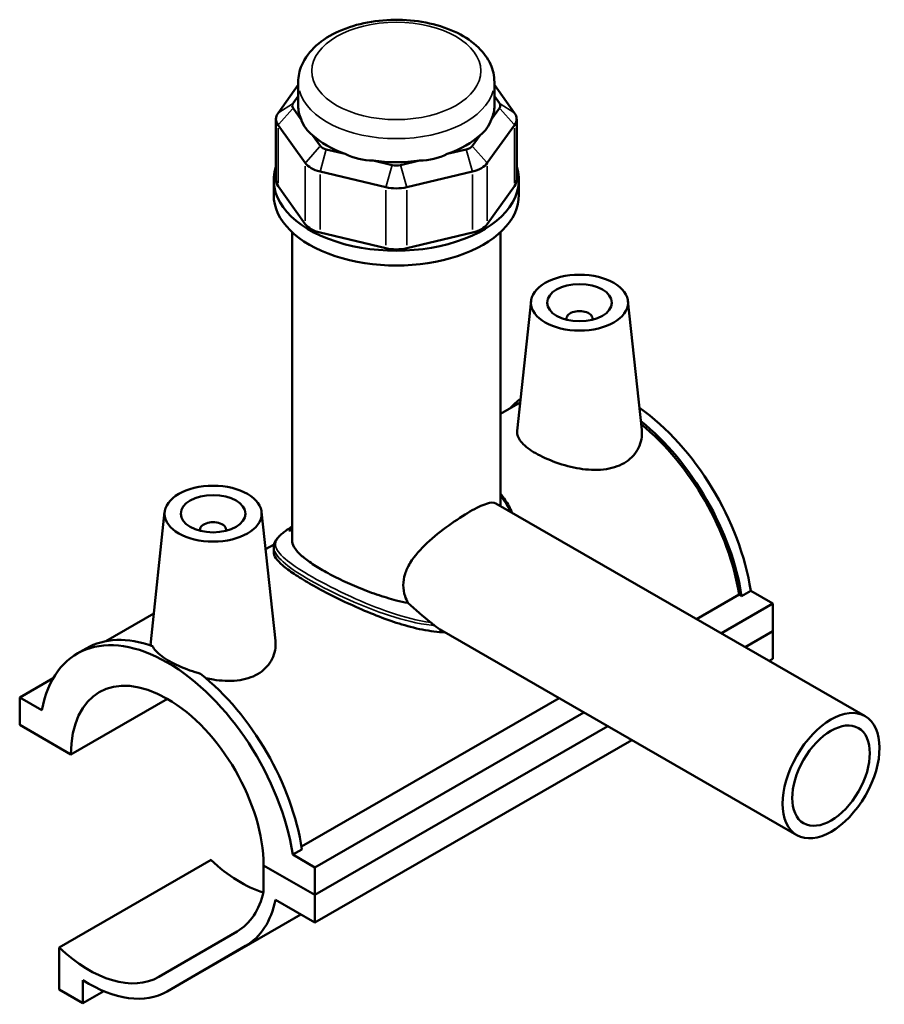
# Model space of a CAD drawing. Header units: inches. Extents: x 0.1 to 45.2, y 0.1 to 44.6.
# Tile 6 of 6: x 40 to 45.2, y 38.6 to 44.6. Entities that reach past the tile are written whole.
import ezdxf

# ---------------------------------------------------------------- set-up
doc = ezdxf.new("R2010")
doc.units = ezdxf.units.IN
doc.header["$MEASUREMENT"] = 0
doc.layers.add('Visible (ANSI)', color=7, linetype='Continuous', lineweight=50)
doc.layers.add('Visible Narrow (ANSI)', color=7, linetype='Continuous', lineweight=35)

msp = doc.modelspace()

# ---------------------------------------------------------------- linework, layer by layer
at = {"layer": 'Visible (ANSI)'}
for p, q in [((41.6816, 44.1733), (41.5587, 44.0024)), ((41.6816, 44.0472), (41.6816, 44.1906)), ((42.8749, 44.0472), (42.8749, 44.1906)), ((42.9978, 44.0024), (42.8749, 44.1733)), ((41.6505, 44.0618), (41.6816, 44.1049)), ((42.8749, 44.1049), (42.906, 44.0618)), ((41.6985, 43.9659), (41.6505, 44.0326)), ((42.906, 44.0326), (42.858, 43.9659)), ((41.546, 43.9659), (41.546, 43.5947)), ((43.0105, 43.9659), (43.0105, 43.5947)), ((41.5587, 43.9294), (41.7246, 43.6987)), ((42.8319, 43.6987), (42.9978, 43.9294)), ((41.8165, 43.8019), (41.7685, 43.8686)), ((42.788, 43.8686), (42.7401, 43.8019)), ((41.9681, 43.7537), (41.8523, 43.7813)), ((42.7042, 43.7813), (42.5884, 43.7537)), ((42.2529, 43.6857), (42.1371, 43.7133)), ((42.4194, 43.7133), (42.3036, 43.6857)), ((41.8143, 43.6471), (42.2148, 43.5515)), ((42.3417, 43.5515), (42.7422, 43.6471)), ((41.5324, 43.5042), (41.5324, 43.5947)), ((41.7246, 43.3275), (41.5587, 43.5582)), ((42.9978, 43.5582), (42.8319, 43.3275)), ((43.0241, 43.5042), (43.0241, 43.5947)), ((41.6443, 41.4036), (41.6443, 43.2779)), ((42.2148, 43.1803), (41.8143, 43.2759)), ((42.7422, 43.2759), (42.3417, 43.1803)), ((42.9122, 41.6116), (42.9122, 43.2779)), ((43.0979, 42.8595), (43.0132, 42.0688)), ((43.6874, 42.8595), (43.7714, 42.0758)), ((43.3139, 42.7524), (43.3139, 42.7451)), ((43.4714, 42.7524), (43.4714, 42.7451)), ((43.0317, 42.2412), (42.9122, 42.1724)), ((42.8835, 41.6281), (45.1311, 40.3338)), ((40.8691, 41.576), (40.7844, 40.7853)), ((41.4586, 41.576), (41.5426, 40.7923)), ((41.0851, 41.4616), (41.0851, 41.4689)), ((41.2426, 41.4616), (41.2426, 41.4689)), ((41.6443, 41.4701), (41.6319, 41.4629)), ((41.5345, 41.379), (41.4829, 41.3493)), ((41.5324, 41.362), (41.5324, 41.3321)), ((44.4344, 41.0962), (44.3786, 41.0641)), ((44.4344, 41.0962), (44.5693, 41.0185)), ((44.1052, 40.9246), (44.3631, 41.0731)), ((44.3786, 41.0641), (44.3631, 41.0731)), ((44.2557, 40.8379), (44.5693, 41.0185)), ((44.5693, 41.0185), (44.5693, 40.8507)), ((40.8029, 40.9577), (40.5118, 40.7901)), ((42.5545, 40.8544), (44.7146, 39.6105)), ((44.4013, 40.754), (44.5693, 40.8507)), ((44.4013, 40.754), (44.5693, 40.8507)), ((44.5693, 40.8507), (44.5693, 40.683)), ((40.3369, 40.7142), (40.3926, 40.7463)), ((44.547, 40.6702), (44.5693, 40.683)), ((39.9872, 40.4484), (40.1915, 40.5661)), ((40.1221, 40.3708), (39.9872, 40.4484)), ((39.9872, 40.4484), (39.9872, 40.2807)), ((40.2992, 40.101), (40.8861, 40.439)), ((41.7015, 39.5403), (43.269, 40.443)), ((41.7833, 39.4142), (43.4194, 40.3564)), ((39.9872, 40.2807), (40.2992, 40.101)), ((41.7833, 39.2464), (43.5651, 40.2725)), ((41.7833, 39.2464), (43.5651, 40.2725)), ((41.7833, 39.0786), (43.7108, 40.1886)), ((41.7041, 39.5239), (41.6484, 39.4919)), ((41.7833, 39.4142), (41.6484, 39.4919)), ((40.2269, 38.9272), (41.1511, 39.4594)), ((41.4713, 39.4261), (41.7833, 39.2464)), ((41.7833, 39.2464), (41.4713, 39.4261)), ((41.4713, 39.4261), (41.4713, 39.2676)), ((41.7833, 39.2464), (41.7833, 39.4142)), ((41.7833, 39.0786), (41.7833, 39.2464)), ((41.5436, 39.2166), (41.7833, 39.0786)), ((40.8843, 38.6595), (41.6977, 39.1279)), ((41.3106, 39.0252), (40.8341, 38.7487)), ((40.2269, 38.9272), (40.2269, 38.6721)), ((40.8853, 38.66), (41.3618, 38.9366)), ((40.372, 38.5886), (40.372, 38.7286)), ((40.2269, 38.6721), (40.372, 38.5886)), ((40.372, 38.5886), (40.4986, 38.6615))]:
    msp.add_line(p, q, dxfattribs=at)
for centre, major_axis, ratio, start_param, end_param in [((41.7118, 44.0472), (-0.0663, 0), 0.575862, 5.890486, 6.675884), ((42.2783, 44.0472), (-0.5967, 0), 0.575862, 0, 0.238812), ((42.2783, 44.0472), (0.5967, 0), 0.575862, 6.044373, 6.283185), ((42.8447, 44.0472), (0.0663, 0), 0.575862, 5.890486, 6.675884), ((41.7118, 43.9659), (-0.1657, 0), 0.575862, 5.890486, 6.675884), ((42.2783, 44.5293), (-0.5172, -0.6551), 0.454202, 5.999949, 6.307723), ((42.2783, 44.5293), (-0.5172, 0.6551), 0.454202, 3.117055, 3.424829), ((42.8447, 43.9659), (0.1657, 0), 0.575862, 5.890486, 6.675884), ((42.2783, 44.0472), (0.5967, 0), 0.575862, 3.688179, 4.165803), ((42.2783, 44.0472), (0.5967, 0), 0.575862, 5.258975, 5.736599), ((41.8777, 43.8165), (-0.0663, 0), 0.575862, 0.392699, 1.178097), ((42.6788, 43.8165), (0.0663, 0), 0.575862, 5.105088, 5.890486), ((42.2783, 44.5293), (-0.257, -0.7973), 0.675468, 6.181789, 6.489562), ((42.2783, 44.5293), (0.257, -0.7973), 0.675468, 6.076808, 6.384582), ((42.2783, 43.5947), (-0.7459, 0), 0.575862, 6.091532, 9.616431), ((41.8777, 43.7352), (0.1657, 0), 0.575862, 3.534292, 4.31969), ((42.2783, 44.0472), (0.5967, 0), 0.575862, 4.473577, 4.951201), ((42.2783, 43.721), (-0.0663, 0), 0.575862, 1.178097, 1.963495), ((42.6788, 43.7352), (0.1657, 0), 0.575862, 5.105088, 5.890486), ((41.7118, 43.5947), (-0.1657, 0), 0.575862, 0, 0.392699), ((42.2783, 43.6397), (0.1657, 0), 0.575862, 4.31969, 5.105088), ((42.8447, 43.5947), (0.1657, 0), 0.575862, 5.890486, 6.283185), ((42.2783, 43.5042), (-0.7459, 0), 0.575862, 0, 3.141593), ((41.8777, 43.364), (-0.1657, 0), 0.575862, 0.392699, 1.178097), ((42.6788, 43.364), (0.1657, 0), 0.575862, 5.105088, 5.890486), ((42.2783, 43.2685), (-0.1657, 0), 0.575862, 1.178097, 1.963495), ((43.3927, 42.7524), (-0.0787, 0), 0.575862, 2.972903, 6.451874), ((43.6155, 41.3342), (-0.5484, 0.9523), 0.578093, 0.061751, 0.198355), ((43.6713, 41.3663), (-0.5484, 0.9523), 0.578093, 4.118597, 5.389118), ((43.6155, 41.3342), (0.5484, -0.9523), 0.578093, 0.977004, 2.163701), ((43.6155, 41.3342), (-0.5376, 0.9336), 0.578093, 4.122438, 5.298529), ((41.1639, 41.4689), (-0.0787, 0), 0.575862, 2.972903, 6.451874), ((42.2783, 41.307), (-0.7086, 0), 0.575862, 5.820231, 5.887555), ((42.2783, 41.3206), (-0.692, 0), 0.575862, 5.870801, 5.917943), ((40.8853, 39.7619), (-0.5484, 0.9523), 0.578093, 4.118597, 6.880845), ((40.941, 39.794), (-0.5484, 0.9523), 0.578093, 5.688522, 6.283185), ((40.8853, 39.7619), (-0.4136, 0.7182), 0.578093, 3.9313, 7.068142), ((40.941, 39.794), (0.5484, -0.9523), 0.578093, 0.977004, 2.169327), ((41.3329, 40.0176), (-0.4245, 0.7372), 0.578093, 2.050957, 2.587773), ((40.8853, 39.7619), (0.4245, -0.7372), 0.578093, 0.001934, 0.559799), ((40.8853, 39.7619), (0.4756, -0.8259), 0.578093, 0.001934, 0.572415), ((40.4087, 39.4854), (0.4245, -0.7372), 0.578093, 5.192549, 6.285119), ((40.4087, 39.4854), (0.4756, -0.8259), 0.578093, 5.445138, 6.285119)]:
    msp.add_ellipse(centre, major_axis=major_axis, ratio=ratio, start_param=start_param, end_param=end_param, dxfattribs=at)
for centre, major_axis, ratio in [((43.3927, 42.849), (-0.2953, 0), 0.575862), ((43.3927, 42.849), (0.1969, 0), 0.575862), ((41.1639, 41.5655), (0.2953, 0), 0.575862), ((41.1639, 41.5655), (0.1969, 0), 0.575862), ((44.9228, 39.9722), (0.2083, 0.3616), 0.578093), ((44.9228, 39.9722), (0.1666, 0.2893), 0.578093)]:
    msp.add_ellipse(centre, major_axis=major_axis, ratio=ratio, dxfattribs=at)
for points, knots in [([(42.8749, 44.1906), (42.8749, 44.228), (42.8665, 44.2652), (42.834, 44.3369), (42.8089, 44.3709), (42.7423, 44.4357), (42.6987, 44.4652), (42.5982, 44.5149), (42.5407, 44.5345), (42.4195, 44.5612), (42.3558, 44.5684), (42.2286, 44.5702), (42.1649, 44.5649), (42.0429, 44.542), (41.9845, 44.5244), (41.8783, 44.4774), (41.8305, 44.4479), (41.7528, 44.3784), (41.7221, 44.3385), (41.6891, 44.2611), (41.6816, 44.2259), (41.6816, 44.1906)], [0.785398, 0.785398, 0.785398, 0.785398, 1.040225, 1.040225, 1.31996, 1.31996, 1.646599, 1.646599, 1.990549, 1.990549, 2.331714, 2.331714, 2.670691, 2.670691, 3.011318, 3.011318, 3.355304, 3.355304, 3.686145, 3.686145, 3.926991, 3.926991, 3.926991, 3.926991]), ([(43.6635, 41.8731), (43.6293, 41.8535), (43.5862, 41.84), (43.4922, 41.8296), (43.4413, 41.8324), (43.3466, 41.8474), (43.2962, 41.8606), (43.203, 41.8938), (43.1602, 41.9136), (43.0922, 41.9527), (43.0628, 41.9745), (43.0234, 42.0177), (43.0134, 42.0393), (43.0127, 42.0624), (43.0128, 42.0656), (43.0132, 42.0688)], [0, 0, 0, 0, 0.367921, 0.367921, 0.735842, 0.735842, 1.102032, 1.102032, 1.468223, 1.468223, 1.834413, 1.834413, 2.200603, 2.200603, 2.257479, 2.257479, 2.257479, 2.257479]), ([(43.7714, 42.0758), (43.772, 42.0698), (43.7724, 42.0639), (43.7731, 42.0234), (43.7644, 41.9863), (43.7267, 41.9209), (43.6976, 41.8928), (43.6635, 41.8731)], [5.0741913, 5.0741913, 5.0741913, 5.0741913, 5.1370479, 5.1370479, 5.504969, 5.504969, 5.8728901, 5.8728901, 5.8728901, 5.8728901]), ([(42.9122, 41.6865), (42.9157, 41.6825), (42.919, 41.6784), (42.931, 41.6632), (42.9392, 41.6517), (42.9547, 41.6277), (42.9619, 41.615), (42.9738, 41.5918), (42.9787, 41.5813), (42.9833, 41.5707)], [15.2945004, 15.2945004, 15.2945004, 15.2945004, 15.3424314, 15.3424314, 15.4700328, 15.4700328, 15.6018351, 15.6018351, 15.7064619, 15.7064619, 15.7064619, 15.7064619]), ([(42.3493, 41.0228), (42.3421, 41.0361), (42.3361, 41.0498), (42.3243, 41.0858), (42.3206, 41.1084), (42.3206, 41.1532), (42.3243, 41.1761), (42.3387, 41.2214), (42.3494, 41.2439), (42.3895, 41.3095), (42.4272, 41.351), (42.5051, 41.424), (42.5512, 41.4609), (42.6428, 41.5268), (42.6882, 41.556), (42.7649, 41.6002), (42.7997, 41.6172), (42.8528, 41.6346), (42.8714, 41.635), (42.8835, 41.6281)], [-3.664401, -3.664401, -3.664401, -3.664401, -3.531478, -3.531478, -3.322732, -3.322732, -3.113987, -3.113987, -2.905241, -2.905241, -2.48775, -2.48775, -2.074558, -2.074558, -1.661366, -1.661366, -1.248174, -1.248174, -0.837168, -0.837168, -0.837168, -0.837168]), ([(41.5324, 41.362), (41.5324, 41.3678), (41.5331, 41.3735), (41.5359, 41.3848), (41.5381, 41.3904), (41.544, 41.4021), (41.548, 41.408), (41.5578, 41.4204), (41.5639, 41.4269), (41.5778, 41.4397), (41.5856, 41.4462), (41.6021, 41.4587), (41.6107, 41.4648), (41.6263, 41.4754), (41.633, 41.4799), (41.6401, 41.4844)], [10.39893, 10.39893, 10.39893, 10.39893, 10.52896, 10.52896, 10.663445, 10.663445, 10.816456, 10.816456, 10.989215, 10.989215, 11.160082, 11.160082, 11.314774, 11.314774, 11.420837, 11.420837, 11.420837, 11.420837]), ([(41.6319, 41.4629), (41.6308, 41.4632), (41.6298, 41.4634), (41.6273, 41.4639), (41.6259, 41.4641), (41.6244, 41.4643)], [7.70715593, 7.70715593, 7.70715593, 7.70715593, 7.74721143, 7.74721143, 7.79991873, 7.79991873, 7.79991873, 7.79991873]), ([(42.3493, 41.0228), (42.3253, 41.0273), (42.3015, 41.0326), (42.2393, 41.0484), (42.1988, 41.0605), (42.1178, 41.0882), (42.0774, 41.1036), (41.9992, 41.1363), (41.9615, 41.1536), (41.8913, 41.1881), (41.8588, 41.2054), (41.8011, 41.2386), (41.7743, 41.2554), (41.7275, 41.2883), (41.7074, 41.3044), (41.6755, 41.3351), (41.6635, 41.3498), (41.6479, 41.3777), (41.6443, 41.391), (41.6443, 41.4036)], [1.063702, 1.063702, 1.063702, 1.063702, 1.249441, 1.249441, 1.560284, 1.560284, 1.871127, 1.871127, 2.181971, 2.181971, 2.492814, 2.492814, 2.803657, 2.803657, 3.114501, 3.114501, 3.425344, 3.425344, 3.736187, 3.736187, 3.736187, 3.736187]), ([(42.5726, 40.844), (42.568, 40.8442), (42.5634, 40.8443), (42.5131, 40.8469), (42.466, 40.8539), (42.3714, 40.8744), (42.3241, 40.8877), (42.233, 40.9173), (42.1859, 40.9346), (42.0913, 40.9725), (42.0438, 40.9931), (41.9517, 41.0355), (41.9071, 41.0574), (41.8239, 41.1003), (41.7853, 41.1214), (41.7164, 41.161), (41.6847, 41.1805), (41.6294, 41.2174), (41.6058, 41.2347), (41.5685, 41.2668), (41.5546, 41.2815), (41.5366, 41.3085), (41.5324, 41.3208), (41.5324, 41.3321)], [0.713859, 0.713859, 0.713859, 0.713859, 0.751616, 0.751616, 1.127423, 1.127423, 1.503231, 1.503231, 1.873987, 1.873987, 2.244743, 2.244743, 2.615498, 2.615498, 2.986254, 2.986254, 3.357009, 3.357009, 3.727765, 3.727765, 4.098521, 4.098521, 4.469276, 4.469276, 4.469276, 4.469276]), ([(42.4885, 40.9038), (42.4884, 40.9038), (42.4884, 40.9039), (42.441, 40.9408), (42.3949, 40.9817), (42.3493, 41.0228)], [3.9588508, 3.9588508, 3.9588508, 3.9588508, 3.9593401, 3.9593401, 4.4290347, 4.4290347, 4.4290347, 4.4290347]), ([(42.5113, 40.8849), (42.5086, 40.8873), (42.5055, 40.8899), (42.4992, 40.8952), (42.4957, 40.898), (42.491, 40.9018), (42.4897, 40.9028), (42.4885, 40.9038)], [-0.08140519, -0.08140519, -0.08140519, -0.08140519, -0.0469339, -0.0469339, -0.01231355, -0.01231355, 0, 0, 0, 0]), ([(42.5545, 40.8544), (42.5544, 40.8545), (42.5542, 40.8546), (42.5393, 40.8632), (42.5249, 40.8734), (42.5113, 40.8849)], [5.7350161, 5.7350161, 5.7350161, 5.7350161, 5.7371579, 5.7371579, 5.9008645, 5.9008645, 5.9008645, 5.9008645]), ([(40.7854, 40.7638), (40.7846, 40.7679), (40.7841, 40.7719), (40.7839, 40.779), (40.784, 40.7821), (40.7844, 40.7853)], [5.0647781, 5.0647781, 5.0647781, 5.0647781, 5.1370479, 5.1370479, 5.1939236, 5.1939236, 5.1939236, 5.1939236]), ([(41.5426, 40.7923), (41.5432, 40.7863), (41.5436, 40.7804), (41.5443, 40.74), (41.5356, 40.7028), (41.4979, 40.6374), (41.4688, 40.6093), (41.4347, 40.5897)], [8.010628, 8.010628, 8.010628, 8.010628, 8.073493, 8.073493, 8.4414141, 8.4414141, 8.8093352, 8.8093352, 8.8093352, 8.8093352]), ([(40.7951, 40.7604), (40.8001, 40.7507), (40.8071, 40.7408), (40.8356, 40.7093), (40.8649, 40.6875), (40.9325, 40.6486), (40.9751, 40.629), (41.0427, 40.6051), (41.0647, 40.5983), (41.0868, 40.5925)], [3.848667, 3.848667, 3.848667, 3.848667, 4.015319, 4.015319, 4.379447, 4.379447, 4.743576, 4.743576, 4.910227, 4.910227, 4.910227, 4.910227]), ([(41.4347, 40.5897), (41.4005, 40.57), (41.3574, 40.5565), (41.2634, 40.5461), (41.2125, 40.5489), (41.1503, 40.5588), (41.1353, 40.5616), (41.1202, 40.565)], [2.9364451, 2.9364451, 2.9364451, 2.9364451, 3.3043662, 3.3043662, 3.6722873, 3.6722873, 3.7862779, 3.7862779, 3.7862779, 3.7862779])]:
    msp.add_open_spline(points, degree=3, knots=knots, dxfattribs=at)
at = {"layer": 'Visible Narrow (ANSI)'}
for p, q in [((41.6459, 44.0589), (41.5633, 44.0054)), ((41.6459, 44.0274), (41.5633, 43.9345)), ((42.9106, 44.0589), (42.9933, 44.0054)), ((42.9106, 44.0274), (42.9933, 43.9345)), ((41.5587, 43.5767), (41.5587, 43.9108)), ((42.9978, 43.9108), (42.9978, 43.5767)), ((41.8119, 43.7968), (41.7292, 43.7039)), ((42.7447, 43.7968), (42.8273, 43.7039)), ((41.8504, 43.7746), (41.8162, 43.6538)), ((42.7061, 43.7746), (42.7403, 43.6538)), ((41.7246, 43.6802), (41.7246, 43.3461)), ((42.251, 43.679), (42.2167, 43.5582)), ((42.3055, 43.679), (42.3398, 43.5582)), ((42.8319, 43.3461), (42.8319, 43.6802)), ((41.8143, 43.2944), (41.8143, 43.6285)), ((42.7422, 43.6285), (42.7422, 43.2944)), ((42.2148, 43.533), (42.2148, 43.1989)), ((42.3417, 43.1989), (42.3417, 43.533)), ((41.3785, 38.9462), (41.6791, 39.1193)), ((40.9259, 38.6834), (41.6571, 39.1045))]:
    msp.add_line(p, q, dxfattribs=at)
msp.add_ellipse((42.2783, 44.2584), major_axis=(0.5138, 0), ratio=0.575862, dxfattribs=at)
msp.add_ellipse((42.2783, 44.1906), major_axis=(-0.5967, 0), ratio=0.575862, start_param=0.15708, end_param=2.984513, dxfattribs=at)
msp.add_open_spline([(42.9122, 41.6749), (42.9355, 41.6455), (42.9548, 41.6129), (42.9701, 41.5783)], degree=3, dxfattribs=at)
for points, knots in [([(42.4885, 40.9038), (42.4085, 40.9143), (42.3259, 40.9362), (42.1614, 40.9917), (42.0793, 41.0254), (41.9158, 41.1001), (41.8352, 41.1416), (41.7047, 41.2163), (41.6533, 41.2497), (41.5763, 41.3109), (41.553, 41.3381), (41.5382, 41.389), (41.549, 41.4124), (41.5938, 41.4528), (41.6142, 41.4675), (41.6398, 41.4841)], [6.886906, 6.886906, 6.886906, 6.886906, 7.545812, 7.545812, 8.196166, 8.196166, 8.902229, 8.902229, 9.551894, 9.551894, 10.256562, 10.256562, 11.01676, 11.01676, 11.411829, 11.411829, 11.411829, 11.411829]), ([(41.5324, 41.362), (41.5324, 41.357), (41.5331, 41.3519), (41.5409, 41.3211), (41.564, 41.2929), (41.6409, 41.2302), (41.6925, 41.1962), (41.824, 41.121), (41.9055, 41.0796), (42.0709, 41.0054), (42.1541, 40.9723), (42.3233, 40.9174), (42.4094, 40.8959), (42.499, 40.8861), (42.5052, 40.8855), (42.5113, 40.8849)], [-10.39893, -10.39893, -10.39893, -10.39893, -10.256562, -10.256562, -9.551894, -9.551894, -8.902229, -8.902229, -8.196166, -8.196166, -7.545812, -7.545812, -6.869182, -6.869182, -6.819107, -6.819107, -6.819107, -6.819107])]:
    msp.add_open_spline(points, degree=3, knots=knots, dxfattribs=at)

doc.saveas('drawing.dxf')
